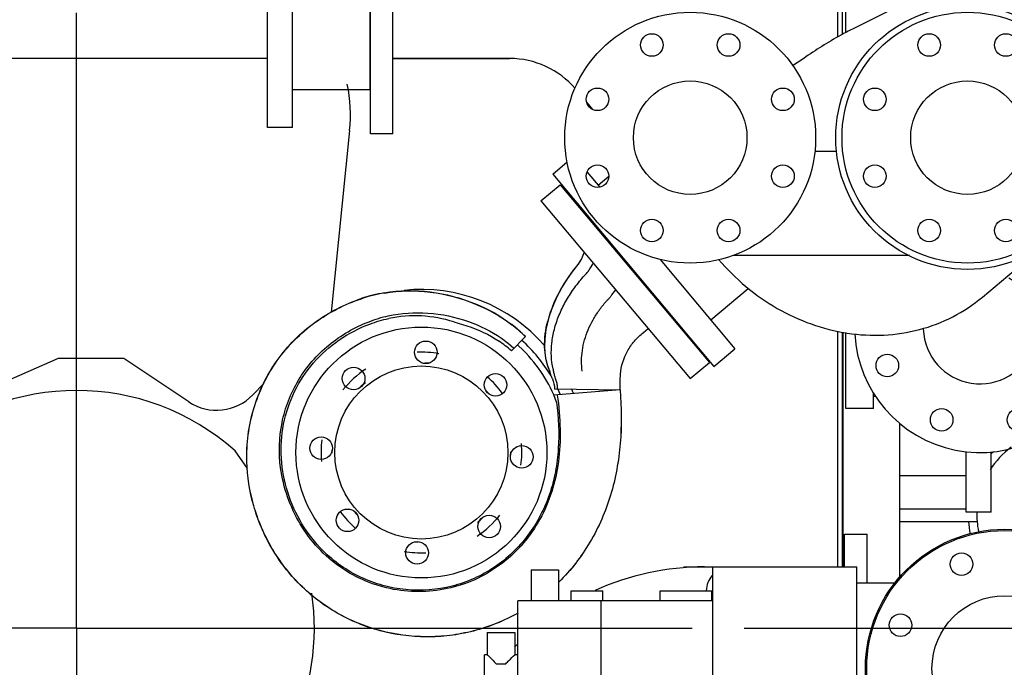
# Model space of a CAD drawing. Header units: millimetres. Extents: x 0 to 1189, y 0 to 841.
# Tile 96 of 106: x 1048 to 1087, y 598 to 624. Entities that reach past the tile are written whole.
import ezdxf
from ezdxf.enums import TextEntityAlignment as Align

# ---------------------------------------------------------------- set-up
doc = ezdxf.new("R2010")
doc.units = ezdxf.units.MM
doc.header["$LTSCALE"] = 65.395
doc.linetypes.add('CENTER', pattern=[0.6, 0.375, -0.075, 0.075, -0.075])
doc.layers.get('0').update_dxf_attribs({"linetype": 'CONTINUOUS'})
for name, color, linetype in [('1907_733000_06_SIMPLE1_A_ABL386', 7, 'CONTINUOUS'), ('1907_733000_06_SIMPLE1_T1_A_PBL388', 7, 'CONTINUOUS'), ('1907_733000_06_SIMPLE1_T4_A_PBL387', 7, 'CONTINUOUS'), ('1907_734000_04_SIMPLE1_C_ABL391', 7, 'CONTINUOUS'), ('1907_734000_04_SIMPLE1_T1_C_PBL392', 7, 'CONTINUOUS'), ('1907_765000_03_SIMPLE1_B_ABL389', 7, 'CONTINUOUS'), ('1907_765000_03_SIMPLE1_T1_B_PBL390', 7, 'CONTINUOUS'), ('1907_765000_03_SIMPLE1_T2_B_PBL946', 7, 'CONTINUOUS'), ('1997_111200_14_SIMPLE1_T4_X_PBL361', 7, 'CONTINUOUS'), ('1997_111200_14_SIMPLE1_T5_X_PBL357', 7, 'CONTINUOUS'), ('1997_111200_14_SIMPLE1_X_ABL356', 7, 'CONTINUOUS'), ('32007_040000_TLKGS_KS_V_ABL376', 7, 'CONTINUOUS'), ('32007_041000_TLKGS_KS_V_ABL377', 7, 'CONTINUOUS'), ('32007_060000_TLKGS_KGS_V_ABL339', 7, 'CONTINUOUS'), ('32007_061000_TLKGS_KGS_V_ABL340', 7, 'CONTINUOUS'), ('32007_062000_TLKGS_KGS_TL_V_ABL383', 7, 'CONTINUOUS'), ('32007_633500_01_SIMPLE1_T1_X_PBL342', 7, 'CONTINUOUS'), ('32007_633500_01_SIMPLE1_X_ABL341', 7, 'CONTINUOUS'), ('32007_634900_01_SIMPLE1_T1_X_PBL412', 7, 'CONTINUOUS'), ('32007_634900_01_SIMPLE1_X_ABL411', 7, 'CONTINUOUS'), ('32007_644000_01_SIMPLE1_T1_X_PBL399', 7, 'CONTINUOUS'), ('32007_644000_01_SIMPLE1_T2_X_PBL943', 7, 'CONTINUOUS'), ('32007_644000_01_SIMPLE1_X#AF2_ABL398', 7, 'CONTINUOUS'), ('32007_648500_01_SIMPLE1_T1_X_PBL401', 7, 'CONTINUOUS'), ('32007_648500_01_SIMPLE1_X_ABL400', 7, 'CONTINUOUS'), ('32007_833000_02_SIMPLE1_T1_X_PBL947', 7, 'CONTINUOUS'), ('32007_833000_02_SIMPLE1_T2_X_PBL430', 7, 'CONTINUOUS'), ('32007_833000_02_SIMPLE1_X_ABL429', 7, 'CONTINUOUS'), ('32007_836000_02_SIMPLE1_T1_X_PBL944', 7, 'CONTINUOUS'), ('32007_836000_02_SIMPLE1_T2_X_PBL409', 7, 'CONTINUOUS'), ('32007_836000_02_SIMPLE1_T3_X_PBL403', 7, 'CONTINUOUS'), ('32007_836000_02_SIMPLE1_T4_X_PBL410', 7, 'CONTINUOUS'), ('32007_836000_02_SIMPLE1_X_ABL402', 7, 'CONTINUOUS'), ('32007_842000_01_SIMPLE1_T1_X_PBL351', 7, 'CONTINUOUS'), ('32007_842000_01_SIMPLE1_T2_X_PBL945', 7, 'CONTINUOUS'), ('32007_842000_01_SIMPLE1_X_ABL350', 7, 'CONTINUOUS'), ('32097_000000_TLKGS_MARKETING_ABL332', 7, 'CONTINUOUS'), ('32097_030000_TLKGS_V_ABL333', 7, 'CONTINUOUS'), ('32097_100000_TLKGS_V_ABL334', 7, 'CONTINUOUS'), ('32097_111000_01_SIMPLE1_T1_X_PBL338', 7, 'CONTINUOUS'), ('32097_111000_01_SIMPLE1_X_ABL337', 7, 'CONTINUOUS'), ('32097_111200_01_SIMPLE1_T4_X_PBL362', 7, 'CONTINUOUS'), ('32097_111200_01_SIMPLE1_X_ABL359', 7, 'CONTINUOUS'), ('left_3_VBL331', 7, 'CONTINUOUS')]:
    doc.layers.add(name, color=color, linetype=linetype)
doc.styles.get("Standard").update_dxf_attribs({"font": 'txt', "width": 0.6})
doc.dimstyles.new('DIMSTYLE_2', dxfattribs={"dimtxt": 3.5, "dimasz": 3.5, "dimexe": 1.8, "dimexo": 0, "dimgap": 0.875, "dimtad": 1, "dimdec": 0, "dimlfac": 20, "dimdsep": 46, "dimtxsty": 'Standard', "dimblk": '_FILLED', "dimblk1": '_FILLED', "dimblk2": '_FILLED', "dimcen": 0.09, "dimadec": 0, "dimazin": 0, "dimtp": 2, "dimtm": 2, "dimtfac": 1, "dimtdec": 0, "dimtofl": 0, "dimtmove": 0, "dimatfit": 3, "dimldrblk": '_FILLED', "dimfxl": 1, "dimtolj": 1, "dimarcsym": 0})
doc.dimstyles.new('DIMSTYLE_5', dxfattribs={"dimtxt": 3.5, "dimasz": 3.5, "dimexe": 1.8, "dimexo": 0, "dimgap": 0.875, "dimtad": 1, "dimlfac": 20, "dimdsep": 46, "dimtxsty": 'Standard', "dimblk": '_FILLED', "dimblk1": '_FILLED', "dimblk2": '_FILLED', "dimcen": 0.09, "dimadec": 0, "dimazin": 0, "dimtp": 1.2, "dimtm": 1.2, "dimtfac": 1, "dimtofl": 0, "dimtmove": 0, "dimatfit": 3, "dimldrblk": '_FILLED', "dimfxl": 1, "dimtolj": 1, "dimarcsym": 0})

# ---------------------------------------------------------------- blocks, each defined once
blk = doc.blocks.new('_FILLED')
at = {"color": 0, "linetype": 'ByBlock'}
blk.add_solid([(0, 0), (-1, 0.167), (-1, -0.167)], dxfattribs=at)
blk = doc.blocks.new('*D8')
at = {"color": 2, "linetype": 'Continuous'}
for p, q in [((1076.958, 600), (1141.337, 600)), ((1139.537, 600), (1139.537, 573.7)), ((1139.537, 547.4), (1139.537, 573.7)), ((1064.551, 547.4), (1141.337, 547.4))]:
    blk.add_line(p, q, dxfattribs=at)
at = {"color": 2, "linetype": 'Continuous', "xscale": 3.5, "yscale": 3.5, "zscale": 3.5}
for p, rotation in [((1139.537, 600), 90), ((1139.537, 547.4), 270)]:
    blk.add_blockref('_FILLED', p, dxfattribs=dict(at, rotation=rotation))
at = {"color": 2, "linetype": 'Continuous'}
for s, width, p in [(')', 0.333333, (1138.662, 578.617)), ('1052', 0.619048, (1138.662, 573.7)), ('(', 0.333333, (1138.662, 568.783))]:
    blk.add_text(s, height=3.5, rotation=90, dxfattribs=dict(at, width=width)).set_placement(p, align=Align.CENTER)
blk = doc.blocks.new('*D10')
at = {"color": 2, "linetype": 'Continuous'}
for p, q in [((1125.708, 748.5), (986.7, 748.5)), ((988.5, 748.5), (988.5, 660.5)), ((988.5, 572.5), (988.5, 660.5)), ((1078.901, 572.5), (986.7, 572.5))]:
    blk.add_line(p, q, dxfattribs=at)
at = {"color": 2, "linetype": 'Continuous', "xscale": 3.5, "yscale": 3.5, "zscale": 3.5}
for p, rotation in [((988.5, 748.5), 90), ((988.5, 572.5), 270)]:
    blk.add_blockref('_FILLED', p, dxfattribs=dict(at, rotation=rotation))
at = {"color": 2, "linetype": 'Continuous'}
for s, width, p in [(')', 0.333333, (987.625, 665.667)), ('3520', 0.654762, (987.625, 660.5)), ('(', 0.333333, (987.625, 655.333))]:
    blk.add_text(s, height=3.5, rotation=90, dxfattribs=dict(at, width=width)).set_placement(p, align=Align.CENTER)
blk = doc.blocks.new('*D12')
at = {"color": 2, "linetype": 'Continuous'}
for p, q in [((1061.639, 748.5), (1151.337, 748.5)), ((1149.537, 748.5), (1149.537, 647.95)), ((1149.537, 547.4), (1149.537, 647.95)), ((1064.551, 547.4), (1151.337, 547.4))]:
    blk.add_line(p, q, dxfattribs=at)
at = {"color": 2, "linetype": 'Continuous', "xscale": 3.5, "yscale": 3.5, "zscale": 3.5}
for p, rotation in [((1149.537, 748.5), 90), ((1149.537, 547.4), 270)]:
    blk.add_blockref('_FILLED', p, dxfattribs=dict(at, rotation=rotation))
at = {"color": 2, "linetype": 'Continuous', "width": 0.690476}
blk.add_text('4022', height=3.5, rotation=90, dxfattribs=at).set_placement((1148.662, 647.95), align=Align.CENTER)
blk = doc.blocks.new('32097_111000_01_SIMPLE1_T1_X_PBL338', base_point=(1050.351, 619.625))
at = {"layer": '32097_111000_01_SIMPLE1_T1_X_PBL338', "color": 7, "linetype": 'Continuous'}
for p, q in [((1080.851, 627.75), (1080.851, 623.66)), ((1080.851, 611.799), (1080.851, 602.442))]:
    blk.add_line(p, q, dxfattribs=at)
blk = doc.blocks.new('32097_111000_01_SIMPLE1_X_ABL337', base_point=(1050.351, 619.625))
at = {"layer": '32097_111000_01_SIMPLE1_T1_X_PBL338'}
blk.add_blockref('32097_111000_01_SIMPLE1_T1_X_PBL338', (1050.351, 619.625), dxfattribs=at)
blk = doc.blocks.new('1997_111200_14_SIMPLE1_T5_X_PBL357', base_point=(1081.401, 594.5))
at = {"layer": '1997_111200_14_SIMPLE1_T5_X_PBL357', "color": 7, "linetype": 'Continuous'}
for p, q in [((1080.951, 603.75), (1081.851, 603.75)), ((1080.951, 602.442), (1080.951, 603.75)), ((1081.851, 601.792), (1081.851, 603.75)), ((1080.951, 585.25), (1080.951, 594.992)), ((1081.851, 585.25), (1081.851, 594.992)), ((1081.851, 585.25), (1080.951, 585.25))]:
    blk.add_line(p, q, dxfattribs=at)
blk = doc.blocks.new('1997_111200_14_SIMPLE1_T4_X_PBL361', base_point=(1083.851, 598.646))
at = {"layer": '1997_111200_14_SIMPLE1_T4_X_PBL361', "color": 7, "linetype": 'Continuous'}
for p, q in [((1080.901, 602.442), (1080.901, 611.792)), ((1083.151, 602.034), (1083.151, 608.169)), ((1085.801, 604.625), (1085.801, 607.039)), ((1086.801, 604.625), (1086.801, 607.027)), ((1085.801, 606.075), (1083.151, 606.075)), ((1086.801, 604.625), (1085.801, 604.625))]:
    blk.add_line(p, q, dxfattribs=at)
blk = doc.blocks.new('1997_111200_14_SIMPLE1_X_ABL356', base_point=(1049.331, 624.225))
at = {"layer": '1997_111200_14_SIMPLE1_T4_X_PBL361'}
blk.add_blockref('1997_111200_14_SIMPLE1_T4_X_PBL361', (1083.851, 598.646), dxfattribs=at)
at = {"layer": '1997_111200_14_SIMPLE1_T5_X_PBL357'}
blk.add_blockref('1997_111200_14_SIMPLE1_T5_X_PBL357', (1081.401, 594.5), dxfattribs=at)
blk = doc.blocks.new('32097_111200_01_SIMPLE1_T4_X_PBL362', base_point=(1083.851, 598.646))
at = {"layer": '32097_111200_01_SIMPLE1_T4_X_PBL362', "color": 7, "linetype": 'Continuous'}
for p, q in [((1080.901, 602.442), (1080.901, 611.792)), ((1083.151, 602.034), (1083.151, 608.169)), ((1085.801, 604.625), (1085.801, 607.039)), ((1086.801, 604.625), (1086.801, 607.027)), ((1085.801, 606.075), (1083.151, 606.075)), ((1086.801, 604.625), (1085.801, 604.625))]:
    blk.add_line(p, q, dxfattribs=at)
blk = doc.blocks.new('32097_111200_01_SIMPLE1_X_ABL359', base_point=(1049.331, 624.225))
at = {"layer": '32097_111200_01_SIMPLE1_T4_X_PBL362'}
blk.add_blockref('32097_111200_01_SIMPLE1_T4_X_PBL362', (1083.851, 598.646), dxfattribs=at)
blk = doc.blocks.new('32097_100000_TLKGS_V_ABL334', base_point=(1050.351, 613.763))
at = {"layer": '1997_111200_14_SIMPLE1_X_ABL356'}
blk.add_blockref('1997_111200_14_SIMPLE1_X_ABL356', (1049.331, 624.225), dxfattribs=at)
at = {"layer": '32097_111000_01_SIMPLE1_X_ABL337'}
blk.add_blockref('32097_111000_01_SIMPLE1_X_ABL337', (1050.351, 619.625), dxfattribs=at)
at = {"layer": '32097_111200_01_SIMPLE1_X_ABL359'}
blk.add_blockref('32097_111200_01_SIMPLE1_X_ABL359', (1049.331, 624.225), dxfattribs=at)
blk = doc.blocks.new('32097_030000_TLKGS_V_ABL333', base_point=(1057.007, 614.049))
at = {"layer": '32097_100000_TLKGS_V_ABL334'}
blk.add_blockref('32097_100000_TLKGS_V_ABL334', (1050.351, 613.763), dxfattribs=at)
blk = doc.blocks.new('32007_633500_01_SIMPLE1_T1_X_PBL342', base_point=(1050.693, 601.535))
at = {"layer": '32007_633500_01_SIMPLE1_T1_X_PBL342', "color": 7, "linetype": 'Continuous'}
for p, q in [((1080.666, 627.75), (1080.666, 623.556)), ((1080.666, 611.837), (1080.666, 602.442))]:
    blk.add_line(p, q, dxfattribs=at)
blk = doc.blocks.new('32007_633500_01_SIMPLE1_X_ABL341', base_point=(1050.693, 601.535))
at = {"layer": '32007_633500_01_SIMPLE1_T1_X_PBL342'}
blk.add_blockref('32007_633500_01_SIMPLE1_T1_X_PBL342', (1050.693, 601.535), dxfattribs=at)
blk = doc.blocks.new('32007_842000_01_SIMPLE1_T1_X_PBL351', base_point=(1078.665, 589.411))
at = {"layer": '32007_842000_01_SIMPLE1_T1_X_PBL351', "color": 7, "linetype": 'Continuous'}
for p, q in [((1068.462, 602.329), (1069.559, 602.329)), ((1068.462, 602.329), (1068.462, 601.092)), ((1069.559, 602.329), (1069.559, 601.092)), ((1074.551, 602.442), (1081.436, 602.442)), ((1074.551, 602.442), (1074.551, 602.402)), ((1075.686, 602.442), (1075.686, 595.492)), ((1081.436, 595.492), (1081.436, 602.442)), ((1070.061, 601.492), (1071.326, 601.492)), ((1070.061, 601.092), (1070.061, 601.492)), ((1071.326, 601.092), (1071.326, 601.492)), ((1073.611, 601.492), (1075.661, 601.492)), ((1073.611, 601.092), (1073.611, 601.492)), ((1075.661, 601.092), (1075.661, 601.492)), ((1082.962, 601.792), (1081.436, 601.792)), ((1075.686, 601.092), (1067.936, 601.092)), ((1067.936, 596.092), (1067.936, 601.092)), ((1071.236, 601.092), (1071.236, 593.392)), ((1066.713, 599.832), (1067.808, 599.832)), ((1066.713, 599.832), (1066.713, 598.939)), ((1067.808, 599.832), (1067.808, 598.939)), ((1066.713, 598.939), (1066.611, 598.939)), ((1066.611, 597.845), (1066.611, 598.939)), ((1067.936, 598.939), (1067.808, 598.939)), ((1067.069, 598.582), (1067.452, 598.582))]:
    blk.add_line(p, q, dxfattribs=at)
blk.add_circle((1087.336, 598.392), 5.55, dxfattribs=at)
for centre, radius, start, end in [((1075.368, 591.892), 10.55, 90, 114.3614), ((1076.436, 601.442), 1, 138.8809, 177.1134), ((1075.369, 591.892), 10.55, 134.8083, 135.8279)]:
    blk.add_arc(centre, radius, start, end, dxfattribs=at)
for points, knots in [([(1066.713, 598.939), (1066.724, 598.928), (1066.843, 598.809), (1066.962, 598.69), (1067.069, 598.582)], [0, 0, 0, 0, 0.091159, 1, 1, 1, 1]), ([(1067.452, 598.582), (1067.494, 598.625), (1067.613, 598.744), (1067.732, 598.862), (1067.808, 598.939)], [0, 0, 0, 0, 0.35793, 1, 1, 1, 1])]:
    blk.add_open_spline(points, degree=3, knots=knots, dxfattribs=at)
blk = doc.blocks.new('32007_842000_01_SIMPLE1_T2_X_PBL945', base_point=(1087.336, 598.392))
at = {"layer": '32007_842000_01_SIMPLE1_T2_X_PBL945', "color": 7, "linetype": 'Continuous'}
for centre, radius in [((1087.336, 598.392), 5.5), ((1085.613, 602.549), 0.45), ((1089.058, 602.549), 0.45), ((1087.336, 598.392), 2.9), ((1083.178, 600.114), 0.45), ((1091.493, 600.114), 0.45), ((1083.178, 596.67), 0.45), ((1091.493, 596.67), 0.45), ((1085.613, 594.234), 0.45), ((1089.058, 594.234), 0.45)]:
    blk.add_circle(centre, radius, dxfattribs=at)
blk = doc.blocks.new('32007_842000_01_SIMPLE1_X_ABL350', base_point=(1078.665, 589.411))
at = {"layer": '32007_842000_01_SIMPLE1_T1_X_PBL351'}
blk.add_blockref('32007_842000_01_SIMPLE1_T1_X_PBL351', (1078.665, 589.411), dxfattribs=at)
at = {"layer": '32007_842000_01_SIMPLE1_T2_X_PBL945'}
blk.add_blockref('32007_842000_01_SIMPLE1_T2_X_PBL945', (1087.336, 598.392), dxfattribs=at)
blk = doc.blocks.new('1907_765000_03_SIMPLE1_T1_B_PBL390', base_point=(1094.351, 615.323))
at = {"layer": '1907_765000_03_SIMPLE1_T1_B_PBL390', "color": 7, "linetype": 'Continuous'}
for p, q in [((1081.001, 623.744), (1081.001, 626.5)), ((1081.001, 608.759), (1081.001, 611.779)), ((1082.101, 608.759), (1082.101, 609.378)), ((1082.101, 609.25), (1082.176, 609.25)), ((1082.101, 608.759), (1081.001, 608.759))]:
    blk.add_line(p, q, dxfattribs=at)
blk.add_arc((1086.351, 612), 5, 183.1159, 183.3675, dxfattribs=at)
blk = doc.blocks.new('1907_765000_03_SIMPLE1_T2_B_PBL946', base_point=(1085.928, 611.84))
at = {"layer": '1907_765000_03_SIMPLE1_T2_B_PBL946', "color": 7, "linetype": 'Continuous'}
for centre in [(1090.047, 613.531), (1082.656, 610.469), (1090.047, 610.469), (1084.821, 608.304), (1087.882, 608.304)]:
    blk.add_circle(centre, 0.45, dxfattribs=at)
for radius, start, end in [(5, 183.1147, 49.8993), (2.263, 182.0031, 59.4853)]:
    blk.add_arc((1086.351, 612), radius, start, end, dxfattribs=at)
blk = doc.blocks.new('1907_765000_03_SIMPLE1_B_ABL389', base_point=(1085.928, 611.84))
at = {"layer": '1907_765000_03_SIMPLE1_T1_B_PBL390'}
blk.add_blockref('1907_765000_03_SIMPLE1_T1_B_PBL390', (1094.351, 615.323), dxfattribs=at)
at = {"layer": '1907_765000_03_SIMPLE1_T2_B_PBL946'}
blk.add_blockref('1907_765000_03_SIMPLE1_T2_B_PBL946', (1085.928, 611.84), dxfattribs=at)
blk = doc.blocks.new('32007_644000_01_SIMPLE1_T1_X_PBL399', base_point=(1066.348, 608.664))
at = {"layer": '32007_644000_01_SIMPLE1_T1_X_PBL399', "color": 7, "linetype": 'Continuous'}
for p, q in [((1068.856, 617.035), (1069.622, 617.678)), ((1069.622, 617.678), (1075.567, 610.592)), ((1068.856, 617.035), (1074.801, 609.949)), ((1070.634, 616.471), (1070.666, 616.498)), ((1070.579, 614.982), (1070.468, 614.725)), ((1070.578, 614.982), (1070.468, 614.725)), ((1070.468, 614.725), (1070.335, 614.507)), ((1070.804, 614.324), (1070.944, 614.547)), ((1069.926, 613.967), (1069.675, 613.571)), ((1069.675, 613.571), (1069.387, 613.009)), ((1071.678, 613.283), (1071.834, 613.486)), ((1069.387, 613.009), (1069.164, 612.402)), ((1065.387, 612.206), (1065.902, 612.057)), ((1072.939, 611.78), (1073.13, 611.941)), ((1074.555, 611.799), (1074.58, 611.82)), ((1067.277, 611.562), (1067.564, 611.346)), ((1067.564, 611.346), (1067.78, 611.161)), ((1068.241, 611.62), (1067.677, 611.058)), ((1068.157, 611.066), (1067.914, 611.295)), ((1074.801, 609.949), (1075.567, 610.592)), ((1072.007, 609.496), (1069.369, 609.281)), ((1069.399, 609.541), (1072.007, 609.496)), ((1069.632, 609.302), (1069.528, 609.539))]:
    blk.add_line(p, q, dxfattribs=at)
for points in [[(1070.468, 614.725), (1070.329, 614.498), (1070.129, 614.245), (1069.899, 613.924), (1069.771, 613.727), (1069.484, 613.211), (1069.223, 612.577), (1069.123, 612.236)], [(1070.335, 614.507), (1070.144, 614.267), (1069.926, 613.967)], [(1069.164, 612.402), (1069.05, 611.908), (1069.004, 611.527), (1068.997, 611.222), (1069.012, 610.971), (1069.042, 610.764), (1069.08, 610.592), (1069.121, 610.453)], [(1069.121, 610.453), (1069.191, 610.256), (1069.219, 610.165), (1069.241, 610.093), (1069.259, 610.047)], [(1069.259, 610.047), (1069.276, 610.013), (1069.29, 609.983), (1069.301, 609.957), (1069.308, 609.941)]]:
    blk.add_lwpolyline(points, dxfattribs=at)
for centre, radius, start, end in [((1063.666, 607.173), 6.283, 99.651, 108.2846), ((1063.664, 607.173), 6.274, 99.6361, 108.2696), ((1064.091, 607), 6.5, 40.9028, 96.1295), ((1063.825, 607.32), 5.13, 72.2792, 101.6547), ((1064.264, 607.681), 5.588, 44.7312, 52.1986), ((1064.264, 607.679), 5.599, 44.7469, 52.2131), ((1063.947, 606.728), 5.715, 49.2621, 55.5206), ((1064.091, 607), 6, 30.4616, 48.1949), ((1064.091, 607), 4, 80.0279, 92.4747), ((1064.091, 607), 5.75, 20.4376, 45), ((1064.091, 607), 3.568, 85.2841, 87.8837), ((1064.091, 607), 4, 123.6974, 141.4331), ((1064.091, 607), 3.568, 128.6855, 133.3665), ((1064.091, 607), 4, 36.3598, 48.7997), ((1064.091, 607), 3.568, 41.8214, 44.1344), ((1064.091, 607), 6.5, 21.1925, 22.951), ((1064.091, 607), 4, 172.6917, 185.1197), ((1064.091, 607), 3.568, 178.2796, 180.4157), ((1064.091, 607), 3.568, 358.2796, 0.4157), ((1064.091, 607), 4, 352.6917, 5.1197), ((1064.091, 607), 4, 216.3598, 228.7997), ((1064.091, 607), 3.568, 221.8214, 224.1344), ((1064.091, 607), 4, 303.6974, 321.4331), ((1064.091, 607), 3.568, 308.6855, 313.3665), ((1064.091, 607), 3.568, 265.2841, 267.8837), ((1064.091, 607), 4, 260.0279, 272.4747)]:
    blk.add_arc(centre, radius, start, end, dxfattribs=at)
for points, knots in [([(1069.34, 610.337), (1069.261, 610.669), (1069.244, 611.21), (1069.377, 611.92), (1069.562, 612.473), (1069.823, 613.012), (1070.096, 613.44), (1070.342, 613.766), (1070.505, 613.963), (1070.624, 614.095), (1070.689, 614.168), (1070.73, 614.207), (1070.75, 614.244), (1070.775, 614.278), (1070.793, 614.306), (1070.804, 614.324)], [0, 0, 0, 0, 0.232268, 0.35912, 0.491165, 0.627217, 0.765974, 0.835559, 0.904936, 0.939504, 0.95675, 0.97122, 0.977636, 0.985182, 1, 1, 1, 1]), ([(1062.612, 613.367), (1063.215, 613.47), (1064.466, 613.489), (1065.669, 613.162), (1066.243, 612.93)], [0, 0, 0, 0, 0.496322, 1, 1, 1, 1]), ([(1062.614, 613.359), (1063.215, 613.461), (1064.465, 613.479), (1065.666, 613.153), (1066.24, 612.921)], [0, 0, 0, 0, 0.496311, 1, 1, 1, 1]), ([(1070.498, 610.244), (1070.46, 610.516), (1070.469, 611.085), (1070.668, 611.772), (1070.925, 612.295), (1071.126, 612.609), (1071.307, 612.849), (1071.428, 612.994), (1071.527, 613.105), (1071.608, 613.187), (1071.653, 613.25), (1071.678, 613.283)], [0, 0, 0, 0, 0.244522, 0.499159, 0.630154, 0.763303, 0.830378, 0.897696, 0.931451, 0.96294, 1, 1, 1, 1]), ([(1057.132, 606.643), (1057.113, 607.352), (1057.253, 608.432), (1057.771, 609.763), (1058.497, 610.996), (1059.765, 612.265), (1061.036, 612.921), (1061.695, 613.139)], [0, 0, 0, 0, 0.250789, 0.37703, 0.503407, 0.754572, 1, 1, 1, 1]), ([(1057.138, 606.642), (1057.119, 607.35), (1057.259, 608.43), (1057.777, 609.76), (1058.503, 610.991), (1059.77, 612.259), (1061.039, 612.914), (1061.697, 613.131)], [0, 0, 0, 0, 0.250822, 0.37707, 0.503445, 0.754596, 1, 1, 1, 1]), ([(1062.771, 612.45), (1063.287, 612.562), (1064.38, 612.636), (1065.448, 612.404), (1065.966, 612.221)], [0, 0, 0, 0, 0.4901, 1, 1, 1, 1]), ([(1058.48, 606.39), (1058.401, 606.985), (1058.428, 607.91), (1058.769, 609.076), (1059.172, 609.905), (1059.719, 610.657), (1060.609, 611.517), (1061.427, 611.996), (1062.003, 612.215)], [0, 0, 0, 0, 0.245476, 0.369924, 0.495086, 0.620822, 0.748171, 1, 1, 1, 1]), ([(1060.173, 603.082), (1059.849, 603.404), (1059.281, 604.135), (1058.714, 605.397), (1058.454, 606.758), (1058.541, 608.142), (1058.981, 609.458), (1059.747, 610.615), (1060.786, 611.531), (1061.605, 611.962), (1062.034, 612.122)], [0, 0, 0, 0, 0.124993, 0.250032, 0.375057, 0.500045, 0.625029, 0.749998, 0.875003, 1, 1, 1, 1]), ([(1069.168, 610.35), (1069.059, 610.62), (1068.953, 611.264), (1069.039, 611.902), (1069.123, 612.236)], [0, 0, 0, 0, 0.458345, 1, 1, 1, 1]), ([(1072.023, 610.123), (1072.048, 610.443), (1072.193, 610.925), (1072.521, 611.389), (1072.748, 611.623), (1072.875, 611.727), (1072.939, 611.78)], [0, 0, 0, 0, 0.496888, 0.746529, 0.872702, 1, 1, 1, 1]), ([(1069.519, 609.539), (1069.517, 609.597), (1069.507, 609.71), (1069.473, 609.848), (1069.439, 609.958), (1069.397, 610.057), (1069.374, 610.187), (1069.352, 610.286), (1069.34, 610.337)], [0, 0, 0, 0, 0.210092, 0.413277, 0.519895, 0.630453, 0.808288, 1, 1, 1, 1]), ([(1072.007, 609.496), (1072.009, 609.6), (1072.013, 609.809), (1072.014, 610.019), (1072.023, 610.123)], [0, 0, 0, 0, 0.500453, 1, 1, 1, 1]), ([(1072.007, 609.496), (1072.063, 608.787), (1072.079, 607.371), (1071.711, 605.295), (1070.887, 603.393), (1070.047, 602.306), (1069.569, 601.833)], [0, 0, 0, 0, 0.257106, 0.509658, 0.756799, 1, 1, 1, 1]), ([(1072.007, 609.496), (1072.063, 608.787), (1072.079, 607.372), (1071.71, 605.297), (1070.886, 603.395), (1070.046, 602.309), (1069.569, 601.836)], [0, 0, 0, 0, 0.25713, 0.509693, 0.756828, 1, 1, 1, 1]), ([(1069.506, 609.292), (1069.57, 608.837), (1069.646, 607.946), (1069.572, 606.255), (1069.083, 604.67), (1068.188, 603.37), (1067.348, 602.566), (1066.362, 601.953), (1064.913, 601.442), (1062.947, 601.383), (1061.121, 602.146), (1059.941, 603.174), (1058.992, 604.447), (1058.584, 605.607), (1058.48, 606.39)], [0, 0, 0, 0, 0.072655, 0.14085, 0.266779, 0.327656, 0.388738, 0.449079, 0.509718, 0.62976, 0.750464, 0.81252, 0.875237, 1, 1, 1, 1]), ([(1069.479, 609.008), (1069.555, 608.395), (1069.6, 607.462), (1069.453, 606.231), (1069.138, 605.035), (1068.562, 603.915), (1067.737, 602.99), (1067.013, 602.405), (1066.198, 601.953), (1065.026, 601.551), (1063.768, 601.453), (1062.549, 601.677), (1061.386, 602.102), (1060.61, 602.648), (1060.173, 603.082)], [0, 0, 0, 0, 0.125098, 0.187709, 0.250312, 0.37511, 0.437696, 0.500279, 0.562854, 0.625432, 0.750144, 0.812723, 0.875304, 1, 1, 1, 1]), ([(1067.942, 600.6), (1067.385, 600.285), (1066.482, 599.923), (1065.229, 599.687), (1063.977, 599.612), (1062.424, 599.819), (1060.692, 600.529), (1059.202, 601.665), (1058.062, 603.145), (1057.339, 604.84), (1057.148, 606.047), (1057.132, 606.643)], [0, 0, 0, 0, 0.129315, 0.193569, 0.257189, 0.382119, 0.506412, 0.631315, 0.756087, 0.879626, 1, 1, 1, 1]), ([(1067.942, 600.603), (1067.385, 600.288), (1066.483, 599.926), (1065.23, 599.691), (1063.978, 599.616), (1062.426, 599.823), (1060.695, 600.533), (1059.207, 601.668), (1058.068, 603.147), (1057.345, 604.84), (1057.155, 606.047), (1057.138, 606.642)], [0, 0, 0, 0, 0.129346, 0.193612, 0.257243, 0.382185, 0.506481, 0.631376, 0.756133, 0.879654, 1, 1, 1, 1])]:
    blk.add_open_spline(points, degree=3, knots=knots, dxfattribs=at)
for points in [[(1066.24, 612.921), (1066.755, 612.712), (1067.249, 612.436), (1067.688, 612.095)], [(1066.243, 612.93), (1066.759, 612.721), (1067.255, 612.445), (1067.695, 612.104)], [(1062.003, 612.215), (1062.253, 612.311), (1062.509, 612.394), (1062.771, 612.45)], [(1062.034, 612.122), (1062.28, 612.213), (1062.532, 612.291), (1062.789, 612.344)], [(1065.966, 612.221), (1066.427, 612.058), (1066.877, 611.844), (1067.277, 611.562)], [(1065.902, 612.057), (1066.351, 611.905), (1066.792, 611.707), (1067.183, 611.439)], [(1069.308, 609.941), (1069.356, 609.813), (1069.39, 609.678), (1069.399, 609.541)]]:
    blk.add_open_spline(points, degree=3, dxfattribs=at)
blk = doc.blocks.new('32007_644000_01_SIMPLE1_T2_X_PBL943', base_point=(1064.091, 607))
at = {"layer": '32007_644000_01_SIMPLE1_T2_X_PBL943', "color": 7, "linetype": 'Continuous'}
for centre, radius in [((1064.091, 607), 5), ((1064.266, 610.996), 0.45), ((1064.091, 607), 3.45), ((1061.389, 609.949), 0.45), ((1067.041, 609.702), 0.45), ((1060.095, 607.174), 0.45), ((1068.088, 606.826), 0.45), ((1061.142, 604.298), 0.45), ((1066.794, 604.051), 0.45), ((1063.917, 603.004), 0.45)]:
    blk.add_circle(centre, radius, dxfattribs=at)
blk = doc.blocks.new('32007_644000_01_SIMPLE1_X#AF2_ABL398', base_point=(1066.348, 608.664))
at = {"layer": '32007_644000_01_SIMPLE1_T1_X_PBL399'}
blk.add_blockref('32007_644000_01_SIMPLE1_T1_X_PBL399', (1066.348, 608.664), dxfattribs=at)
at = {"layer": '32007_644000_01_SIMPLE1_T2_X_PBL943'}
blk.add_blockref('32007_644000_01_SIMPLE1_T2_X_PBL943', (1064.091, 607), dxfattribs=at)
blk = doc.blocks.new('32007_648500_01_SIMPLE1_T1_X_PBL401', base_point=(1050.937, 615.821))
at = {"layer": '32007_648500_01_SIMPLE1_T1_X_PBL401', "color": 7, "linetype": 'Continuous'}
for p, q in [((1043.269, 620.833), (1045.659, 622.707)), ((1041.175, 616.706), (1043.269, 620.833)), ((1061.23, 619.844), (1060.493, 612.589)), ((1049.614, 610.75), (1045.535, 608.951)), ((1052.229, 610.75), (1049.614, 610.75)), ((1054.822, 609.021), (1052.229, 610.75)), ((1057.808, 609.752), (1057.375, 609.301))]:
    blk.add_line(p, q, dxfattribs=at)
for centre, radius, start, end in [((1055.161, 620.46), 6.1, 354.2, 11.5773), ((1045.946, 614.285), 5.35, 153.1, 187.7074), ((1045.946, 614.285), 5.35, 244.6378, 265.5905), ((1055.931, 610.685), 2, 236.3, 316.2)]:
    blk.add_arc(centre, radius, start, end, dxfattribs=at)
blk = doc.blocks.new('32007_648500_01_SIMPLE1_X_ABL400', base_point=(1050.937, 615.821))
at = {"layer": '32007_648500_01_SIMPLE1_T1_X_PBL401'}
blk.add_blockref('32007_648500_01_SIMPLE1_T1_X_PBL401', (1050.937, 615.821), dxfattribs=at)
blk = doc.blocks.new('32007_634900_01_SIMPLE1_T1_X_PBL412', base_point=(1050.3, 594.906))
at = {"layer": '32007_634900_01_SIMPLE1_T1_X_PBL412', "color": 7, "linetype": 'Continuous'}
blk.add_line((1057.157, 606.363), (1056.668, 607.062), dxfattribs=at)
for start, end in [(48.1909, 131.8091), (300, 8.484)]:
    blk.add_arc((1050.351, 600), 9.475, start, end, dxfattribs=at)
blk = doc.blocks.new('32007_634900_01_SIMPLE1_X_ABL411', base_point=(1050.3, 594.906))
at = {"layer": '32007_634900_01_SIMPLE1_T1_X_PBL412'}
blk.add_blockref('32007_634900_01_SIMPLE1_T1_X_PBL412', (1050.3, 594.906), dxfattribs=at)
blk = doc.blocks.new('32007_061000_TLKGS_KGS_V_ABL340', base_point=(1051.049, 633.875))
at = {"layer": '1907_765000_03_SIMPLE1_B_ABL389'}
blk.add_blockref('1907_765000_03_SIMPLE1_B_ABL389', (1085.928, 611.84), dxfattribs=at)
at = {"layer": '32007_633500_01_SIMPLE1_X_ABL341'}
blk.add_blockref('32007_633500_01_SIMPLE1_X_ABL341', (1050.693, 601.535), dxfattribs=at)
at = {"layer": '32007_634900_01_SIMPLE1_X_ABL411'}
blk.add_blockref('32007_634900_01_SIMPLE1_X_ABL411', (1050.3, 594.906), dxfattribs=at)
at = {"layer": '32007_644000_01_SIMPLE1_X#AF2_ABL398'}
blk.add_blockref('32007_644000_01_SIMPLE1_X#AF2_ABL398', (1066.348, 608.664), dxfattribs=at)
at = {"layer": '32007_648500_01_SIMPLE1_X_ABL400'}
blk.add_blockref('32007_648500_01_SIMPLE1_X_ABL400', (1050.937, 615.821), dxfattribs=at)
at = {"layer": '32007_842000_01_SIMPLE1_X_ABL350'}
blk.add_blockref('32007_842000_01_SIMPLE1_X_ABL350', (1078.665, 589.411), dxfattribs=at)
blk = doc.blocks.new('32007_836000_02_SIMPLE1_T3_X_PBL403', base_point=(1044.897, 625.314))
at = {"layer": '32007_836000_02_SIMPLE1_T3_X_PBL403', "color": 7, "linetype": 'Continuous'}
for p, q in [((1057.406, 626.514), (1057.406, 633.745)), ((1057.406, 633.745), (1060.551, 633.745)), ((1057.951, 619.955), (1057.951, 633.745)), ((1060.551, 633.245), (1057.951, 633.245)), ((1058.951, 629.955), (1057.951, 629.955)), ((1058.951, 619.955), (1058.951, 629.955)), ((1052.832, 629.055), (1053.782, 629.055)), ((1052.832, 629.055), (1052.832, 628.655)), ((1053.782, 629.055), (1053.782, 628.655)), ((1052.657, 628.655), (1053.957, 628.655)), ((1052.657, 628.655), (1052.657, 628.38)), ((1053.957, 628.655), (1053.957, 628.38)), ((1052.557, 628.38), (1054.057, 628.38)), ((1052.557, 628.38), (1052.557, 627.207)), ((1054.057, 628.38), (1054.057, 627.207)), ((1052.557, 627.207), (1030.057, 627.207)), ((1052.557, 627.207), (1035.757, 627.207)), ((1057.406, 627.207), (1054.057, 627.207)), ((1057.406, 627.207), (1054.057, 627.207)), ((1057.951, 626.514), (1057.406, 626.514)), ((1027.942, 624.187), (1030.34, 617.601)), ((1057.951, 622.707), (1030.057, 622.707)), ((1033.27, 622.707), (1034.568, 619.14)), ((1036.799, 619.952), (1028.107, 616.788)), ((1036.799, 619.952), (1037.055, 619.247)), ((1058.951, 619.955), (1057.951, 619.955)), ((1037.055, 619.247), (1028.363, 616.083)), ((1034.825, 618.435), (1034.859, 618.341)), ((1028.107, 616.788), (1028.363, 616.083)), ((1030.596, 616.896), (1030.63, 616.802))]:
    blk.add_line(p, q, dxfattribs=at)
for centre, radius, start, end in [((1060.551, 634.545), 1.3, 270, 324.9889), ((1060.551, 634.545), 0.8, 270, 291.1454), ((1030.057, 624.957), 2.25, 90, 270)]:
    blk.add_arc(centre, radius, start, end, dxfattribs=at)
for points, knots in [([(1052.557, 627.207), (1052.629, 627.182), (1052.874, 627.112), (1053.129, 627.078), (1053.307, 627.078)], [0, 0, 0, 0, 0.299765, 1, 1, 1, 1]), ([(1053.307, 627.078), (1053.485, 627.078), (1053.74, 627.112), (1053.985, 627.182), (1054.057, 627.207)], [0, 0, 0, 0, 0.700235, 1, 1, 1, 1])]:
    blk.add_open_spline(points, degree=3, knots=knots, dxfattribs=at)
blk = doc.blocks.new('32007_836000_02_SIMPLE1_T2_X_PBL409', base_point=(1078.779, 626.441))
at = {"layer": '32007_836000_02_SIMPLE1_T2_X_PBL409', "color": 7, "linetype": 'Continuous'}
for p, q in [((1062.057, 619.705), (1062.057, 630.205)), ((1062.957, 619.705), (1062.957, 630.205)), ((1067.611, 622.707), (1062.957, 622.707)), ((1062.957, 622.707), (1067.611, 622.707)), ((1070.925, 620.67), (1070.676, 620.966)), ((1062.957, 619.705), (1062.057, 619.705)), ((1079.773, 619.02), (1080.636, 619.02)), ((1086.444, 613.198), (1089.151, 615.469)), ((1083.539, 614.855), (1076.521, 614.855))]:
    blk.add_line(p, q, dxfattribs=at)
blk.add_arc((1067.611, 619.266), 3.441, 40.6063, 90, dxfattribs=at)
blk.add_open_spline([(1075.944, 614.688), (1076.598, 613.918), (1078.159, 612.603), (1080.551, 611.741), (1082.512, 611.635), (1083.945, 611.853), (1085.286, 612.365), (1086.083, 612.894), (1086.444, 613.198)], degree=3, knots=[0, 0, 0, 0, 0.258304, 0.511012, 0.635173, 0.757742, 0.879166, 1, 1, 1, 1], dxfattribs=at)
blk = doc.blocks.new('32007_836000_02_SIMPLE1_T4_X_PBL410', base_point=(1060.501, 624.957))
at = {"layer": '32007_836000_02_SIMPLE1_T4_X_PBL410', "color": 7, "linetype": 'Continuous'}
for p, q in [((1062.051, 628.457), (1058.951, 628.457)), ((1062.051, 621.457), (1062.051, 628.457)), ((1062.051, 621.457), (1058.951, 621.457))]:
    blk.add_line(p, q, dxfattribs=at)
blk = doc.blocks.new('32007_836000_02_SIMPLE1_T1_X_PBL944', base_point=(1074.801, 619.55))
at = {"layer": '32007_836000_02_SIMPLE1_T1_X_PBL944', "color": 7, "linetype": 'Continuous'}
for centre, radius in [((1074.801, 619.55), 5), ((1073.271, 623.246), 0.45), ((1076.332, 623.246), 0.45), ((1071.106, 621.081), 0.45), ((1074.801, 619.55), 2.263), ((1078.497, 621.081), 0.45), ((1071.106, 618.019), 0.45), ((1078.497, 618.019), 0.45), ((1073.271, 615.854), 0.45), ((1076.332, 615.854), 0.45)]:
    blk.add_circle(centre, radius, dxfattribs=at)
blk = doc.blocks.new('32007_836000_02_SIMPLE1_X_ABL402', base_point=(1061.722, 626.441))
at = {"layer": '32007_836000_02_SIMPLE1_T1_X_PBL944'}
blk.add_blockref('32007_836000_02_SIMPLE1_T1_X_PBL944', (1074.801, 619.55), dxfattribs=at)
at = {"layer": '32007_836000_02_SIMPLE1_T2_X_PBL409'}
blk.add_blockref('32007_836000_02_SIMPLE1_T2_X_PBL409', (1078.779, 626.441), dxfattribs=at)
at = {"layer": '32007_836000_02_SIMPLE1_T3_X_PBL403'}
blk.add_blockref('32007_836000_02_SIMPLE1_T3_X_PBL403', (1044.897, 625.314), dxfattribs=at)
at = {"layer": '32007_836000_02_SIMPLE1_T4_X_PBL410'}
blk.add_blockref('32007_836000_02_SIMPLE1_T4_X_PBL410', (1060.501, 624.957), dxfattribs=at)
blk = doc.blocks.new('32007_833000_02_SIMPLE1_T2_X_PBL430', base_point=(1083.787, 625.816))
at = {"layer": '32007_833000_02_SIMPLE1_T2_X_PBL430', "color": 7, "linetype": 'Continuous'}
for p, q in [((1084.557, 625.532), (1081.267, 623.882)), ((1079.324, 622.714), (1078.883, 622.412)), ((1069.324, 618.102), (1069.905, 618.588)), ((1069.324, 618.102), (1075.741, 610.433)), ((1070.691, 618.182), (1071.194, 617.58)), ((1071.13, 617.658), (1071.553, 618.012)), ((1073.607, 614.698), (1076.584, 611.139)), ((1075.622, 612.289), (1077.117, 613.54)), ((1075.741, 610.433), (1076.584, 611.139))]:
    blk.add_line(p, q, dxfattribs=at)
blk.add_circle((1085.851, 619.55), 5.25, dxfattribs=at)
blk.add_open_spline([(1081.267, 623.882), (1081.11, 623.803), (1080.442, 623.448), (1079.802, 623.042), (1079.324, 622.714)], degree=3, knots=[0, 0, 0, 0, 0.232943, 1, 1, 1, 1], dxfattribs=at)
blk = doc.blocks.new('32007_833000_02_SIMPLE1_T1_X_PBL947', base_point=(1085.851, 619.55))
at = {"layer": '32007_833000_02_SIMPLE1_T1_X_PBL947', "color": 7, "linetype": 'Continuous'}
for centre, radius in [((1085.851, 619.55), 5), ((1084.321, 623.245), 0.45), ((1087.381, 623.245), 0.45), ((1082.156, 621.08), 0.45), ((1085.851, 619.55), 2.263), ((1089.546, 621.081), 0.45), ((1082.157, 618.019), 0.45), ((1089.546, 618.02), 0.45), ((1084.321, 615.855), 0.45), ((1087.382, 615.855), 0.45)]:
    blk.add_circle(centre, radius, dxfattribs=at)
blk = doc.blocks.new('32007_833000_02_SIMPLE1_X_ABL429', base_point=(1083.787, 625.816))
at = {"layer": '32007_833000_02_SIMPLE1_T1_X_PBL947'}
blk.add_blockref('32007_833000_02_SIMPLE1_T1_X_PBL947', (1085.851, 619.55), dxfattribs=at)
at = {"layer": '32007_833000_02_SIMPLE1_T2_X_PBL430'}
blk.add_blockref('32007_833000_02_SIMPLE1_T2_X_PBL430', (1083.787, 625.816), dxfattribs=at)
blk = doc.blocks.new('32007_062000_TLKGS_KGS_TL_V_ABL383', base_point=(1061.539, 655.416))
at = {"layer": '32007_833000_02_SIMPLE1_X_ABL429'}
blk.add_blockref('32007_833000_02_SIMPLE1_X_ABL429', (1083.787, 625.816), dxfattribs=at)
at = {"layer": '32007_836000_02_SIMPLE1_X_ABL402'}
blk.add_blockref('32007_836000_02_SIMPLE1_X_ABL402', (1061.722, 626.441), dxfattribs=at)
blk = doc.blocks.new('32007_060000_TLKGS_KGS_V_ABL339', base_point=(1051.649, 636.449))
at = {"layer": '32007_061000_TLKGS_KGS_V_ABL340'}
blk.add_blockref('32007_061000_TLKGS_KGS_V_ABL340', (1051.049, 633.875), dxfattribs=at)
at = {"layer": '32007_062000_TLKGS_KGS_TL_V_ABL383'}
blk.add_blockref('32007_062000_TLKGS_KGS_TL_V_ABL383', (1061.539, 655.416), dxfattribs=at)
blk = doc.blocks.new('1907_733000_06_SIMPLE1_T4_A_PBL387', base_point=(1095.562, 595.31))
at = {"layer": '1907_733000_06_SIMPLE1_T4_A_PBL387', "color": 7, "linetype": 'Continuous'}
for p, q in [((1094.801, 596.8), (1094.801, 596.337)), ((1096.901, 596.8), (1096.901, 596.337)), ((1094.601, 596.048), (1094.43, 595.767)), ((1094.601, 596.337), (1097.101, 596.337)), ((1094.601, 596.337), (1094.601, 596.048)), ((1094.601, 596.048), (1097.101, 596.048)), ((1097.101, 596.337), (1097.101, 596.048)), ((1097.101, 596.048), (1097.272, 595.767)), ((1094.43, 595.767), (1093.41, 595.243)), ((1094.43, 595.767), (1097.272, 595.767)), ((1098.293, 595.243), (1097.272, 595.767)), ((1093.41, 595.243), (1093.108, 595.155)), ((1093.41, 595.243), (1098.293, 595.243)), ((1098.595, 595.155), (1098.293, 595.243)), ((1100.201, 595.155), (1091.837, 595.155)), ((1100.201, 593.82), (1091.501, 593.82))]:
    blk.add_line(p, q, dxfattribs=at)
for centre, start, end in [((1100.201, 594.487), 270, 90), ((1091.501, 594.487), 209.6535, 270)]:
    blk.add_arc(centre, 0.667, start, end, dxfattribs=at)
blk = doc.blocks.new('1907_733000_06_SIMPLE1_T1_A_PBL388', base_point=(1087.094, 599.854))
at = {"layer": '1907_733000_06_SIMPLE1_T1_A_PBL388', "color": 7, "linetype": 'Continuous'}
for p, q in [((1089.851, 608.436), (1089.851, 607.866)), ((1089.351, 608.001), (1089.351, 607.866)), ((1093.326, 606.939), (1092.391, 606.399)), ((1093.326, 606.362), (1092.641, 605.966)), ((1083.151, 604.75), (1085.801, 604.75)), ((1083.151, 604.25), (1086.236, 604.25)), ((1093.326, 602.638), (1092.641, 603.034)), ((1093.326, 602.061), (1092.391, 602.601)), ((1092.876, 597.945), (1092.859, 597.945)), ((1080.861, 594.7), (1080.861, 594.992)), ((1080.901, 594.7), (1080.861, 594.7)), ((1084.223, 593.8), (1083.151, 591.273))]:
    blk.add_line(p, q, dxfattribs=at)
for centre, radius, start, end in [((1089.601, 604.5), 3.719, 33.8541, 86.1459), ((1089.601, 604.5), 3.375, 94.2479, 98.4788), ((1089.601, 604.865), 3.011, 85.2369, 94.7631), ((1089.601, 604.495), 3.38, 85.7579, 94.2421), ((1089.601, 604.5), 3.375, 34.2479, 85.7521), ((1089.601, 604.5), 3.375, 126.6476, 147.5281), ((1089.601, 604.5), 3.719, 136.8948, 138.8434), ((1089.597, 604.498), 3.38, 25.7527, 34.2369), ((1089.918, 604.683), 3.011, 25.2369, 34.7631), ((1089.601, 604.5), 3.375, 334.2479, 25.752), ((1089.601, 604.5), 3.719, 333.8541, 26.1459), ((1089.234, 604.5), 3.008, 177.619, 184.768), ((1089.604, 604.5), 3.378, 177.873, 184.2386), ((1089.601, 604.5), 3.719, 183.8541, 191.4067), ((1089.601, 604.5), 3.375, 184.2479, 191.0749), ((1089.598, 604.503), 3.38, 325.7527, 334.2369), ((1089.918, 604.317), 3.011, 325.2369, 334.7631), ((1089.601, 604.5), 3.375, 307.8915, 325.752), ((1089.601, 604.5), 3.719, 307.9087, 326.1459)]:
    blk.add_arc(centre, radius, start, end, dxfattribs=at)
blk = doc.blocks.new('1907_733000_06_SIMPLE1_A_ABL386', base_point=(1090.531, 599.854))
at = {"layer": '1907_733000_06_SIMPLE1_T1_A_PBL388'}
blk.add_blockref('1907_733000_06_SIMPLE1_T1_A_PBL388', (1087.094, 599.854), dxfattribs=at)
at = {"layer": '1907_733000_06_SIMPLE1_T4_A_PBL387'}
blk.add_blockref('1907_733000_06_SIMPLE1_T4_A_PBL387', (1095.562, 595.31), dxfattribs=at)
blk = doc.blocks.new('1907_734000_04_SIMPLE1_T1_C_PBL392', base_point=(1050.351, 600))
at = {"layer": '1907_734000_04_SIMPLE1_T1_C_PBL392', "color": 2, "linetype": 'CENTER'}
for q in [(1050.351, 663.238), (987.113, 600), (1113.59, 600), (1050.351, 536.762)]:
    blk.add_line((1050.351, 600), q, dxfattribs=at)
blk = doc.blocks.new('1907_734000_04_SIMPLE1_C_ABL391', base_point=(1050.351, 600))
at = {"layer": '1907_734000_04_SIMPLE1_T1_C_PBL392'}
blk.add_blockref('1907_734000_04_SIMPLE1_T1_C_PBL392', (1050.351, 600), dxfattribs=at)
blk = doc.blocks.new('32007_041000_TLKGS_KS_V_ABL377', base_point=(1050.351, 608.481))
at = {"layer": '1907_733000_06_SIMPLE1_A_ABL386'}
blk.add_blockref('1907_733000_06_SIMPLE1_A_ABL386', (1090.531, 599.854), dxfattribs=at)
at = {"layer": '1907_734000_04_SIMPLE1_C_ABL391'}
blk.add_blockref('1907_734000_04_SIMPLE1_C_ABL391', (1050.351, 600), dxfattribs=at)
blk = doc.blocks.new('32007_040000_TLKGS_KS_V_ABL376', base_point=(1050.351, 608.481))
at = {"layer": '32007_041000_TLKGS_KS_V_ABL377'}
blk.add_blockref('32007_041000_TLKGS_KS_V_ABL377', (1050.351, 608.481), dxfattribs=at)
blk = doc.blocks.new('32097_000000_TLKGS_MARKETING_ABL332', base_point=(1050.351, 618.58))
at = {"layer": '32007_040000_TLKGS_KS_V_ABL376'}
blk.add_blockref('32007_040000_TLKGS_KS_V_ABL376', (1050.351, 608.481), dxfattribs=at)
at = {"layer": '32007_060000_TLKGS_KGS_V_ABL339'}
blk.add_blockref('32007_060000_TLKGS_KGS_V_ABL339', (1051.649, 636.449), dxfattribs=at)
at = {"layer": '32097_030000_TLKGS_V_ABL333'}
blk.add_blockref('32097_030000_TLKGS_V_ABL333', (1057.007, 614.049), dxfattribs=at)
blk = doc.blocks.new('LEFT_3_VBL331', base_point=(1055.825, 646.772))
at = {"layer": '32097_000000_TLKGS_MARKETING_ABL332'}
blk.add_blockref('32097_000000_TLKGS_MARKETING_ABL332', (1050.351, 618.58), dxfattribs=at)

msp = doc.modelspace()

# ---------------------------------------------------------------- block references
at = {"layer": 'left_3_VBL331'}
msp.add_blockref('LEFT_3_VBL331', (1055.82485, 646.77164), dxfattribs=at)

# ---------------------------------------------------------------- dimensions: what is measured, and where the dimension line sits
at = {"color": 2, "linetype": 'Continuous'}
for base, p1, p2, dimstyle, picture, middle in [((988.5, 748.5), (1078.90144, 572.5), (1125.70818, 748.5), 'DIMSTYLE_2', '*D10', (988.5, 660.5)), ((1139.53674, 600), (1064.55144, 547.4), (1076.95843, 600), 'DIMSTYLE_5', '*D8', (1139.53674, 573.69997))]:
    dim = msp.add_linear_dim(base=base, p1=p1, p2=p2, angle=90, text='(<>)', dimstyle=dimstyle, dxfattribs=at)
    dim.commit()
    dim.dimension.update_dxf_attribs({"geometry": picture, "text_midpoint": middle, "dimtype": 160})
dim = msp.add_linear_dim(base=(1149.53674, 748.5), p1=(1064.55144, 547.4), p2=(1061.63865, 748.5), angle=90, dimstyle='DIMSTYLE_2', dxfattribs=at)
dim.commit()
dim.dimension.update_dxf_attribs({"geometry": '*D12', "text_midpoint": (1149.53674, 647.6167), "dimtype": 160})

doc.saveas('drawing.dxf')
